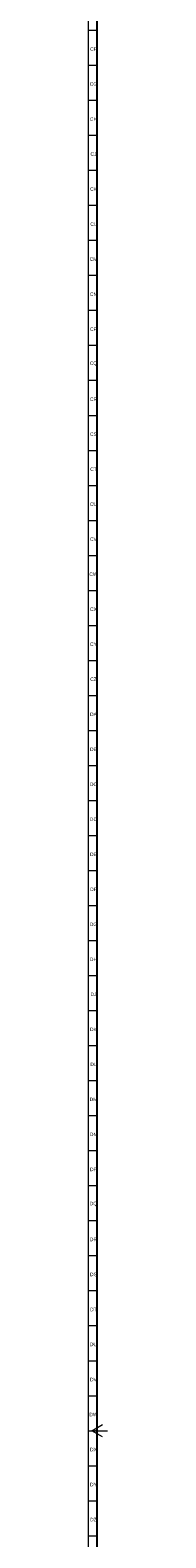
# Model space of a CAD drawing. Header units: millimetres. Extents: x -34 to 6620, y -230 to 4700.
# Tile 25 of 216: x 2 to 13, y 2289 to 3150. Entities that reach past the tile are written whole.
import ezdxf

# ---------------------------------------------------------------- set-up
doc = ezdxf.new("R2010")
doc.units = ezdxf.units.MM
doc.layers.add('1', color=7, linetype='Continuous', true_color=0xffffff)
doc.styles.add('Arial Unicode MS', font='Arial Unicode MS')

msp = doc.modelspace()

# ---------------------------------------------------------------- linework, layer by layer
at = {"layer": '1', "color": 3, "linetype": 'Continuous', "lineweight": 18}
for p, q in [((2, 2), (2, 4698)), ((4, 2350), (10, 2353.464)), ((10, 2346.536), (4, 2350)), ((4, 2350), (13, 2350))]:
    msp.add_line(p, q, dxfattribs=at)
at = {"layer": '1', "color": 7, "linetype": 'Continuous', "lineweight": 25}
msp.add_line((7, 7), (7, 4693), dxfattribs=at)
at = {"layer": '1', "color": 3, "linetype": 'Continuous', "lineweight": 13}
for p, q in [((2, 3150), (7, 3150)), ((2, 3130), (7, 3130)), ((2, 3110), (7, 3110)), ((2, 3090), (7, 3090)), ((2, 3070), (7, 3070)), ((2, 3050), (7, 3050)), ((2, 3030), (7, 3030)), ((2, 3010), (7, 3010)), ((2, 2990), (7, 2990)), ((2, 2970), (7, 2970)), ((2, 2950), (7, 2950)), ((2, 2930), (7, 2930)), ((2, 2910), (7, 2910)), ((2, 2890), (7, 2890)), ((2, 2870), (7, 2870)), ((2, 2850), (7, 2850)), ((2, 2830), (7, 2830)), ((2, 2810), (7, 2810)), ((2, 2790), (7, 2790)), ((2, 2770), (7, 2770)), ((2, 2750), (7, 2750)), ((2, 2730), (7, 2730)), ((2, 2710), (7, 2710)), ((2, 2690), (7, 2690)), ((2, 2670), (7, 2670)), ((2, 2650), (7, 2650)), ((2, 2630), (7, 2630)), ((2, 2610), (7, 2610)), ((2, 2590), (7, 2590)), ((2, 2570), (7, 2570)), ((2, 2550), (7, 2550)), ((2, 2530), (7, 2530)), ((2, 2510), (7, 2510)), ((2, 2490), (7, 2490)), ((2, 2470), (7, 2470)), ((2, 2450), (7, 2450)), ((2, 2430), (7, 2430)), ((2, 2410), (7, 2410)), ((2, 2390), (7, 2390)), ((2, 2370), (7, 2370)), ((2, 2350), (7, 2350)), ((7, 2350), (6, 2350)), ((2, 2330), (7, 2330)), ((2, 2310), (7, 2310)), ((2, 2290), (7, 2290))]:
    msp.add_line(p, q, dxfattribs=at)

# ---------------------------------------------------------------- texts
at = {"layer": '1', "color": 3, "linetype": 'Continuous', "lineweight": 13, "char_height": 2, "attachment_point": 7, "line_spacing_factor": 1.069626, "style": 'Arial Unicode MS'}
for s, insert in [('\\W1.0000;CF', (3.038, 3138.226)), ('\\W1.0000;CG', (2.805, 3118.226)), ('\\W1.0000;CH', (2.882, 3098.226)), ('\\W1.0000;CJ', (3.193, 3078.226)), ('\\W1.0000;CK', (2.959, 3058.226)), ('\\W1.0000;CL', (3.114, 3038.226)), ('\\W1.0000;CM', (2.727, 3018.226)), ('\\W1.0000;CN', (2.882, 2998.226)), ('\\W1.0000;CP', (2.959, 2978.226)), ('\\W1.0000;CQ', (2.805, 2958.226)), ('\\W1.0000;CR', (2.882, 2938.226)), ('\\W1.0000;CS', (2.959, 2918.226)), ('\\W1.0000;CT', (3.038, 2898.226)), ('\\W1.0000;CU', (2.882, 2878.226)), ('\\W1.0000;CV', (2.959, 2858.226)), ('\\W1.0000;CW', (2.573, 2838.226)), ('\\W1.0000;CX', (2.959, 2818.226)), ('\\W1.0000;CY', (2.959, 2798.226)), ('\\W1.0000;CZ', (3.038, 2778.226)), ('\\W1.0000;DA', (2.959, 2758.243)), ('\\W1.0000;DB', (2.959, 2738.243)), ('\\W1.0000;DC', (2.882, 2718.226)), ('\\W1.0000;DD', (2.882, 2698.243)), ('\\W1.0000;DE', (2.959, 2678.243)), ('\\W1.0000;DF', (3.038, 2658.243)), ('\\W1.0000;DG', (2.805, 2638.226)), ('\\W1.0000;DH', (2.882, 2618.243)), ('\\W1.0000;DJ', (3.193, 2598.243)), ('\\W1.0000;DK', (2.959, 2578.243)), ('\\W1.0000;DL', (3.114, 2558.243)), ('\\W1.0000;DM', (2.727, 2538.243)), ('\\W1.0000;DN', (2.882, 2518.243)), ('\\W1.0000;DP', (2.959, 2498.243)), ('\\W1.0000;DQ', (2.805, 2478.226)), ('\\W1.0000;DR', (2.882, 2458.243)), ('\\W1.0000;DS', (2.959, 2438.226)), ('\\W1.0000;DT', (3.038, 2418.243)), ('\\W1.0000;DU', (2.882, 2398.243)), ('\\W1.0000;DV', (2.959, 2378.243)), ('\\W1.0000;DW', (2.573, 2358.243)), ('\\W1.0000;DX', (2.959, 2338.243)), ('\\W1.0000;DY', (2.959, 2318.243)), ('\\W1.0000;DZ', (3.038, 2298.243))]:
    msp.add_mtext(s, dxfattribs=dict(at, insert=insert))

doc.saveas('drawing.dxf')
